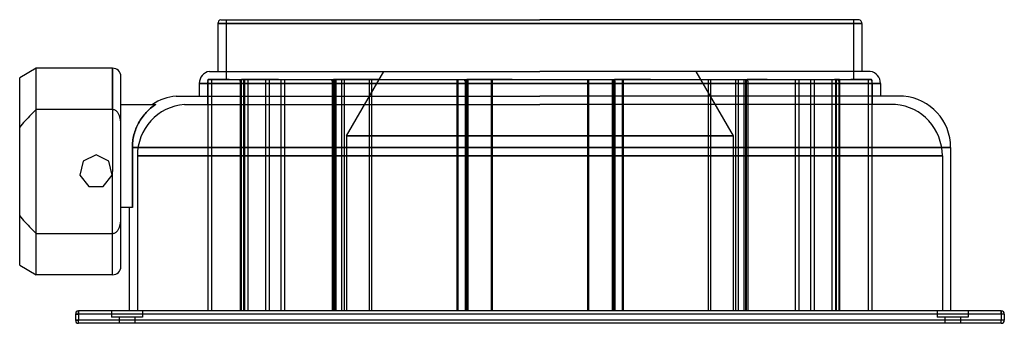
# Model space of a CAD drawing. Header units: millimetres. Extents: x -252 to 225, y -74 to 74.
import ezdxf

# ---------------------------------------------------------------- set-up
doc = ezdxf.new("R2010")
doc.units = ezdxf.units.MM
doc.layers.add('HIDDEN', color=7, linetype='Continuous')
doc.layers.add('THICK', color=7, linetype='Continuous')

msp = doc.modelspace()

# ---------------------------------------------------------------- linework, layer by layer
at = {"layer": 'HIDDEN'}
for p, q in [((0, 71.6), (-156, 71.6)), ((-152, 73.5), (-152, 44.5)), ((156, 71.6), (0, 71.6)), ((152, 73.5), (152, 44.5)), ((-244, 30), (-244, 50)), ((-207, 30), (-207, 50)), ((-93.6, 17.3), (-75.59, 48.5)), ((75.59, 48.5), (93.6, 17.3)), ((-160.89, 43.74), (-160.86, 43.88)), ((-160.86, 43.87), (-160.89, 43.74)), ((-160.89, 43.74), (-160.89, -67.5)), ((-160.86, 43.88), (-160.83, 44.01)), ((-160.83, 44), (-160.86, 43.87)), ((-160.83, 44.01), (-160.8, 44.14)), ((-160.8, 44.13), (-160.83, 44)), ((-160.8, 44.14), (-160.76, 44.26)), ((-160.77, 44.25), (-160.8, 44.13)), ((-160.73, 44.38), (-160.77, 44.25)), ((-160.76, 44.26), (-160.73, 44.38)), ((-160.69, 44.5), (-160.73, 44.38)), ((-160.73, 44.38), (-160.69, 44.5)), ((-160.69, 44.5), (-160.69, 44.5)), ((-160.69, 44.5), (-144.62, 44.5)), ((-159.11, 44.5), (-160.69, 44.5)), ((-159.11, 44.5), (-159.11, -67.5)), ((-151.26, 44.5), (-159.11, 44.5)), ((-150.59, 44.6), (-151.26, 44.6)), ((-151.26, 44.6), (-151.26, 44.5)), ((-150.59, 44.5), (-150.59, 44.6)), ((-150.59, 44.6), (-129.8, 44.6)), ((-150.59, 44.5), (-144.65, 44.5)), ((-145.15, 44.38), (-145.14, 44.5)), ((-145.15, 44.26), (-145.15, 44.38)), ((-145.15, 44.14), (-145.15, 44.26)), ((-145.15, 44.01), (-145.15, 44.14)), ((-145.15, 43.88), (-145.15, 44.01)), ((-145.15, 43.74), (-145.15, 43.88)), ((-145.12, 43.87), (-145.15, 43.74)), ((-145.15, 43.74), (-145.15, -67.5)), ((-145.09, 44), (-145.12, 43.87)), ((-145.06, 44.13), (-145.09, 44)), ((-145.02, 44.25), (-145.06, 44.13)), ((-144.97, 44.38), (-145.02, 44.25)), ((-144.93, 44.5), (-144.97, 44.38)), ((-144.76, 43.74), (-144.71, 43.88)), ((-144.74, 43.87), (-144.76, 43.74)), ((-144.76, 43.74), (-144.76, -67.5)), ((-144.72, 44), (-144.74, 43.87)), ((-144.7, 44.13), (-144.72, 44)), ((-144.71, 43.88), (-144.65, 44.01)), ((-144.68, 44.25), (-144.7, 44.13)), ((-144.65, 44.38), (-144.68, 44.25)), ((-144.65, 44.5), (-144.65, 44.6)), ((-144.62, 44.5), (-144.65, 44.38)), ((-144.65, 44.01), (-144.6, 44.14)), ((-143.55, 44.5), (-144.62, 44.5)), ((-144.6, 44.14), (-144.54, 44.26)), ((-144.54, 44.26), (-144.47, 44.38)), ((-144.47, 44.38), (-144.41, 44.5)), ((-144.41, 44.5), (-99.91, 44.5)), ((-143.55, 44.5), (-143.55, -67.5)), ((-129.8, 44.5), (-143.55, 44.5)), ((-143.4, 44.6), (-143.4, -67.5)), ((-143.16, 44.5), (-143.16, -67.5)), ((-142.77, 44.6), (-142.77, 44.5)), ((-141.41, 44.6), (-141.41, -67.5)), ((-132.93, 44.6), (-132.93, -67.5)), ((-131.11, 44.6), (-131.11, -67.5)), ((-126.7, 44.6), (-129.8, 44.6)), ((-129.8, 44.6), (-129.8, 44.5)), ((-126.7, 44.5), (-126.7, 44.6)), ((-126.7, 44.6), (-82.7, 44.6)), ((-125.48, 44.6), (-125.48, -67.5)), ((-123.7, 44.6), (-123.7, -67.5)), ((-110.06, 44.5), (-110.06, 44.6)), ((-105.99, 44.6), (-105.99, 44.5)), ((-100.82, 44.38), (-100.85, 44.5)), ((-100.79, 44.26), (-100.82, 44.38)), ((-100.75, 44.14), (-100.79, 44.26)), ((-100.72, 44.01), (-100.75, 44.14)), ((-100.7, 43.88), (-100.72, 44.01)), ((-100.67, 43.74), (-100.7, 43.88)), ((-100.64, 43.87), (-100.67, 43.74)), ((-100.67, 43.74), (-100.67, -67.5)), ((-100.61, 44), (-100.64, 43.87)), ((-100.58, 44.13), (-100.61, 44)), ((-100.54, 44.25), (-100.58, 44.13)), ((-100.5, 44.38), (-100.54, 44.25)), ((-100.46, 44.5), (-100.5, 44.38)), ((-99.96, 43.74), (-99.9, 43.88)), ((-99.95, 43.87), (-99.96, 43.74)), ((-99.96, 43.74), (-99.96, -67.5)), ((-99.94, 44.13), (-99.95, 44)), ((-99.95, 44), (-99.95, 43.87)), ((-99.93, 44.25), (-99.94, 44.13)), ((-99.92, 44.38), (-99.93, 44.25)), ((-99.91, 44.5), (-99.92, 44.38)), ((-99.56, 44.5), (-99.91, 44.5)), ((-99.9, 43.88), (-99.83, 44.01)), ((-99.83, 44.01), (-99.76, 44.14)), ((-99.76, 44.14), (-99.68, 44.26)), ((-99.68, 44.26), (-99.61, 44.38)), ((-99.61, 44.38), (-99.52, 44.5)), ((-99.56, 44.5), (-99.56, -67.5)), ((-82.63, 44.5), (-99.56, 44.5)), ((-99.52, 44.5), (-35.41, 44.5)), ((-98.85, 44.5), (-98.85, -67.5)), ((-96.12, 44.6), (-96.12, -67.5)), ((-94.84, 44.6), (-94.84, -67.5)), ((-82.7, 44.6), (-82.63, 44.6)), ((-82.7, 44.6), (-82.7, -67.5)), ((-77.72, 44.6), (-82.63, 44.6)), ((-82.63, 44.6), (-82.63, 44.5)), ((-81.49, 44.6), (-81.49, -67.5)), ((-77.72, 44.5), (-77.72, 44.6)), ((-77.72, 44.6), (-23.54, 44.6)), ((-53.67, 44.5), (-53.67, 44.6)), ((-48.23, 44.6), (-48.23, 44.5)), ((-40.28, 44.6), (-40.28, -67.5)), ((-39.79, 44.6), (-39.79, -67.5)), ((-36.52, 44.38), (-36.59, 44.5)), ((-36.46, 44.26), (-36.52, 44.38)), ((-36.4, 44.14), (-36.46, 44.26)), ((-36.35, 44.01), (-36.4, 44.14)), ((-36.29, 43.88), (-36.35, 44.01)), ((-36.24, 43.74), (-36.29, 43.88)), ((-36.22, 43.87), (-36.24, 43.74)), ((-36.24, 43.74), (-36.24, -67.5)), ((-36.2, 44), (-36.22, 43.87)), ((-36.18, 44.13), (-36.2, 44)), ((-36.16, 44.25), (-36.18, 44.13)), ((-36.13, 44.38), (-36.16, 44.25)), ((-36.1, 44.5), (-36.13, 44.38)), ((-35.85, 44.5), (-35.85, -67.5)), ((-35.41, 44.5), (-35.4, 44.38)), ((-19.09, 44.5), (-35.41, 44.5)), ((-35.4, 44.38), (-35.39, 44.25)), ((-35.39, 44.25), (-35.38, 44.13)), ((-35.38, 44.13), (-35.37, 44)), ((-35.37, 44), (-35.37, 43.87)), ((-35.37, 43.87), (-35.36, 43.74)), ((-35.36, 43.74), (-35.3, 43.88)), ((-35.36, 43.74), (-35.36, -67.5)), ((-35.3, 43.88), (-35.23, 44.01)), ((-35.23, 44.01), (-35.16, 44.14)), ((-35.16, 44.14), (-35.09, 44.26)), ((-35.09, 44.26), (-35.01, 44.38)), ((-35.01, 44.38), (-34.93, 44.5)), ((-34.96, 44.5), (-34.96, -67.5)), ((-34.93, 44.5), (36.1, 44.5)), ((-23.54, 44.6), (-23.54, -67.5)), ((-23.54, 44.6), (-23.14, 44.6)), ((-23.14, 44.6), (-23.14, -67.5)), ((-23.14, 44.6), (-19.09, 44.6)), ((-13.35, 44.6), (-19.09, 44.6)), ((-19.09, 44.6), (-19.09, 44.5)), ((-13.35, 44.5), (-13.35, 44.6)), ((-13.35, 44.6), (40.28, 44.6)), ((13.35, 44.5), (13.35, 44.6)), ((19.09, 44.6), (19.09, 44.5)), ((23.14, 44.6), (23.14, -67.5)), ((23.54, 44.6), (23.54, -67.5)), ((35.01, 44.38), (34.93, 44.5)), ((34.96, 44.5), (34.96, -67.5)), ((35.09, 44.26), (35.01, 44.38)), ((35.16, 44.14), (35.09, 44.26)), ((35.23, 44.01), (35.16, 44.14)), ((35.3, 43.88), (35.23, 44.01)), ((35.36, 43.74), (35.3, 43.88)), ((35.37, 43.87), (35.36, 43.74)), ((35.36, 43.74), (35.36, -67.5)), ((35.38, 44.12), (35.37, 44)), ((35.37, 44), (35.37, 43.87)), ((35.39, 44.25), (35.38, 44.12)), ((35.4, 44.38), (35.39, 44.25)), ((35.41, 44.5), (35.4, 44.38)), ((35.85, 44.5), (35.85, -67.5)), ((36.1, 44.5), (36.13, 44.38)), ((48.23, 44.5), (36.1, 44.5)), ((36.13, 44.38), (36.16, 44.25)), ((36.16, 44.25), (36.18, 44.13)), ((36.18, 44.13), (36.2, 44)), ((36.2, 44), (36.22, 43.87)), ((36.22, 43.87), (36.24, 43.74)), ((36.24, 43.74), (36.29, 43.88)), ((36.24, 43.74), (36.24, -67.5)), ((36.29, 43.88), (36.35, 44.01)), ((36.35, 44.01), (36.4, 44.14)), ((36.4, 44.14), (36.46, 44.26)), ((36.46, 44.26), (36.52, 44.38)), ((36.52, 44.38), (36.59, 44.5)), ((36.59, 44.5), (100.46, 44.5)), ((39.79, 44.6), (39.79, -67.5)), ((40.28, 44.6), (40.28, -67.5)), ((40.28, 44.6), (48.23, 44.6)), ((53.67, 44.6), (48.23, 44.6)), ((48.23, 44.6), (48.23, 44.5)), ((53.67, 44.5), (53.67, 44.6)), ((53.67, 44.6), (96.12, 44.6)), ((77.72, 44.5), (77.72, 44.6)), ((81.49, 44.6), (81.49, -67.5)), ((82.63, 44.6), (82.63, 44.5)), ((82.7, 44.6), (82.7, -67.5)), ((94.84, 44.6), (94.84, -67.5)), ((96.12, 44.6), (96.12, -67.5)), ((96.12, 44.6), (105.99, 44.6)), ((98.85, 44.5), (98.85, -67.5)), ((99.61, 44.38), (99.52, 44.5)), ((99.56, 44.5), (99.56, -67.5)), ((99.69, 44.26), (99.61, 44.38)), ((99.76, 44.13), (99.69, 44.26)), ((99.83, 44), (99.76, 44.13)), ((99.9, 43.87), (99.83, 44)), ((99.96, 43.74), (99.9, 43.87)), ((99.91, 44.5), (99.92, 44.38)), ((99.92, 44.38), (99.93, 44.25)), ((99.93, 44.25), (99.94, 44.12)), ((99.94, 44.12), (99.95, 44)), ((99.95, 44), (99.95, 43.87)), ((99.95, 43.87), (99.96, 43.74)), ((99.96, 43.74), (99.96, -67.5)), ((100.46, 44.5), (100.5, 44.38)), ((105.99, 44.5), (100.46, 44.5)), ((100.5, 44.38), (100.54, 44.25)), ((100.54, 44.25), (100.58, 44.12)), ((100.58, 44.12), (100.61, 44)), ((100.61, 44), (100.64, 43.87)), ((100.64, 43.87), (100.67, 43.74)), ((100.67, 43.74), (100.69, 43.87)), ((100.67, 43.74), (100.67, -67.5)), ((100.69, 43.87), (100.72, 44)), ((100.72, 44), (100.75, 44.13)), ((100.75, 44.13), (100.78, 44.26)), ((100.78, 44.26), (100.82, 44.38)), ((100.82, 44.38), (100.85, 44.5)), ((100.85, 44.5), (144.93, 44.5)), ((110.06, 44.6), (105.99, 44.6)), ((105.99, 44.6), (105.99, 44.5)), ((110.06, 44.5), (110.06, 44.6)), ((110.06, 44.6), (132.93, 44.6)), ((123.7, 44.6), (123.7, -67.5)), ((125.48, 44.6), (125.48, -67.5)), ((126.7, 44.5), (126.7, 44.6)), ((129.8, 44.6), (129.8, 44.5)), ((131.11, 44.6), (131.11, -67.5)), ((132.93, 44.6), (132.93, -67.5)), ((132.93, 44.6), (141.41, 44.6)), ((141.41, 44.6), (142.77, 44.6)), ((141.41, 44.6), (141.41, -67.5)), ((144.65, 44.6), (142.77, 44.6)), ((142.77, 44.6), (142.77, 44.5)), ((143.16, 44.5), (143.16, -67.5)), ((143.4, 44.6), (143.4, -67.5)), ((143.55, 44.5), (143.55, -67.5)), ((144.47, 44.38), (144.41, 44.5)), ((144.54, 44.26), (144.47, 44.38)), ((144.6, 44.14), (144.54, 44.26)), ((144.65, 44.01), (144.6, 44.14)), ((144.62, 44.5), (144.65, 44.38)), ((144.65, 44.5), (144.65, 44.6)), ((144.65, 44.6), (151.26, 44.6)), ((145.14, 44.5), (144.65, 44.5)), ((144.65, 44.38), (144.68, 44.25)), ((144.71, 43.88), (144.65, 44.01)), ((144.68, 44.25), (144.7, 44.13)), ((144.7, 44.13), (144.72, 44)), ((144.76, 43.74), (144.71, 43.88)), ((144.72, 44), (144.74, 43.87)), ((144.74, 43.87), (144.76, 43.74)), ((144.76, 43.74), (144.76, -67.5)), ((144.93, 44.5), (150.59, 44.5)), ((144.93, 44.5), (144.97, 44.38)), ((144.97, 44.38), (145.02, 44.25)), ((145.02, 44.25), (145.06, 44.13)), ((145.06, 44.13), (145.09, 44)), ((145.09, 44), (145.12, 43.87)), ((145.12, 43.87), (145.15, 43.74)), ((145.15, 44.38), (145.14, 44.5)), ((145.14, 44.5), (160.69, 44.5)), ((145.15, 44.26), (145.15, 44.38)), ((145.15, 44.14), (145.15, 44.26)), ((145.15, 44.01), (145.15, 44.14)), ((145.15, 43.88), (145.15, 44.01)), ((145.15, 43.74), (145.15, 43.88)), ((145.15, 43.74), (145.15, -67.5)), ((150.59, 44.5), (150.59, 44.6)), ((160.69, 44.5), (150.59, 44.5)), ((151.26, 44.6), (151.26, 44.5)), ((159.11, 44.5), (159.11, -67.5)), ((160.69, 44.5), (160.73, 44.38)), ((160.73, 44.38), (160.69, 44.5)), ((160.73, 44.38), (160.77, 44.25)), ((160.76, 44.26), (160.73, 44.38)), ((160.8, 44.13), (160.76, 44.26)), ((160.77, 44.25), (160.8, 44.12)), ((160.83, 44), (160.8, 44.13)), ((160.8, 44.12), (160.83, 44)), ((160.83, 44), (160.86, 43.87)), ((160.86, 43.87), (160.83, 44)), ((160.86, 43.87), (160.89, 43.74)), ((160.89, 43.74), (160.86, 43.87)), ((160.89, 43.74), (160.89, -67.5)), ((0, 42.6), (-165, 42.6)), ((0, 42.6), (-161, 42.6)), ((-161, 42.6), (0, 42.6)), ((-161, 42.6), (-161, 32.5)), ((165, 42.6), (0, 42.6)), ((161, 42.6), (0, 42.6)), ((0, 42.6), (161, 42.6)), ((161, 42.6), (161, 32.5)), ((-244.84, 29.18), (-245.66, 28.38)), ((-244, 30), (-244.84, 29.18)), ((-207, 30), (-244, 30)), ((-206.69, 29.98), (-207, 30)), ((-206.38, 29.92), (-206.69, 29.98)), ((-206.08, 29.82), (-206.38, 29.92)), ((-205.8, 29.69), (-206.08, 29.82)), ((-205.54, 29.54), (-205.8, 29.69)), ((-205.29, 29.35), (-205.54, 29.54)), ((-205.04, 29.14), (-205.29, 29.35)), ((-204.82, 28.91), (-205.04, 29.14)), ((-204.62, 28.67), (-204.82, 28.91)), ((-204.44, 28.43), (-204.62, 28.67)), ((-203, 32.5), (-203, 32.5)), ((-190.75, 28.54), (-190.24, 29.08)), ((-190.24, 29.08), (-189.71, 29.6)), ((-189.71, 29.6), (-189.16, 30.11)), ((-189.16, 30.11), (-188.58, 30.62)), ((-188.58, 30.62), (-187.98, 31.11)), ((-187.98, 31.11), (-187.35, 31.59)), ((-187.35, 31.59), (-186.71, 32.06)), ((-186.71, 32.06), (-186.05, 32.5)), ((-172.23, 32.5), (0, 32.5)), ((172.23, 32.5), (0, 32.5)), ((-249.4, 24.46), (-250.08, 23.69)), ((-248.69, 25.23), (-249.4, 24.46)), ((-247.97, 26), (-248.69, 25.23)), ((-247.22, 26.79), (-247.97, 26)), ((-246.45, 27.58), (-247.22, 26.79)), ((-245.66, 28.38), (-246.45, 27.58)), ((-204.27, 28.17), (-204.44, 28.43)), ((-204.11, 27.9), (-204.27, 28.17)), ((-203.97, 27.62), (-204.11, 27.9)), ((-203.83, 27.32), (-203.97, 27.62)), ((-203.71, 27.03), (-203.83, 27.32)), ((-203.6, 26.73), (-203.71, 27.03)), ((-203.51, 26.44), (-203.6, 26.73)), ((-203.42, 26.15), (-203.51, 26.44)), ((-203.35, 25.85), (-203.42, 26.15)), ((-203.28, 25.55), (-203.35, 25.85)), ((-203.22, 25.24), (-203.28, 25.55)), ((-203.16, 24.92), (-203.22, 25.24)), ((-203.12, 24.6), (-203.16, 24.92)), ((-203.08, 24.28), (-203.12, 24.6)), ((-203.05, 23.96), (-203.08, 24.28)), ((-203.03, 23.64), (-203.05, 23.96)), ((-194.41, 23.45), (-194.03, 24.13)), ((-194.03, 24.13), (-193.62, 24.81)), ((-193.62, 24.81), (-193.18, 25.48)), ((-193.18, 25.48), (-192.73, 26.13)), ((-192.73, 26.13), (-192.26, 26.77)), ((-192.26, 26.77), (-191.77, 27.38)), ((-191.77, 27.38), (-191.26, 27.97)), ((-191.26, 27.97), (-190.75, 28.54)), ((-251.38, 22.18), (-252, 21.43)), ((-250.74, 22.93), (-251.38, 22.18)), ((-250.08, 23.69), (-250.74, 22.93)), ((-203.01, 23.32), (-203.03, 23.64)), ((-203, 23.02), (-203.01, 23.32)), ((-203, 22.72), (-203, 23.02)), ((-196.44, 18.53), (-196.21, 19.27)), ((-196.21, 19.27), (-195.96, 20)), ((-195.96, 20), (-195.69, 20.71)), ((-195.69, 20.71), (-195.41, 21.39)), ((-195.41, 21.39), (-195.11, 22.07)), ((-195.11, 22.07), (-194.77, 22.76)), ((-194.77, 22.76), (-194.41, 23.45)), ((-197.32, 13.87), (-197.24, 14.65)), ((-197.24, 14.65), (-197.13, 15.43)), ((-197.13, 15.43), (-196.99, 16.22)), ((-196.99, 16.22), (-196.83, 17)), ((-196.83, 17), (-196.64, 17.77)), ((-196.64, 17.77), (-196.44, 18.53)), ((0, 17.3), (-93.6, 17.3)), ((-93.6, 17.3), (0, 17.3)), ((-93.6, 17.3), (-93.6, -67.5)), ((93.6, 17.3), (0, 17.3)), ((0, 17.3), (93.6, 17.3)), ((93.6, 17.3), (93.6, -67.5)), ((-197.42, 11.6), (-197.41, 12.34)), ((0, 11.6), (-197.42, 11.6)), ((-197.42, -17.5), (-197.42, 11.6)), ((-197.41, 12.34), (-197.38, 13.1)), ((-197.38, 13.1), (-197.32, 13.87)), ((199, 11.6), (0, 11.6)), ((-221.25, 4.99), (-222.8, -1.78)), ((-215, 8), (-221.25, 4.99)), ((-221.25, 4.99), (-221.25, 4.99)), ((-215, 8), (-215, 8)), ((-208.75, 4.99), (-215, 8)), ((-208.75, 4.99), (-208.75, 4.99)), ((-207.2, -1.78), (-208.75, 4.99)), ((0, 7.6), (-195, 7.6)), ((-195, 7.6), (0, 7.6)), ((-195, 7.6), (-195, -67.5)), ((195, 7.6), (0, 7.6)), ((0, 7.6), (195, 7.6)), ((195, 7.6), (195, -67.5)), ((-222.8, -1.78), (-218.47, -7.21)), ((-222.8, -1.78), (-222.8, -1.78)), ((-211.53, -7.21), (-207.2, -1.78)), ((-207.2, -1.78), (-207.2, -1.78)), ((-218.47, -7.21), (-211.53, -7.21)), ((-218.47, -7.21), (-218.47, -7.21)), ((-211.53, -7.21), (-211.53, -7.21)), ((-203, -17.5), (-203, -17.5)), ((-252, -21.43), (-251.38, -22.18)), ((-251.38, -22.18), (-250.74, -22.93)), ((-250.74, -22.93), (-250.08, -23.69)), ((-250.08, -23.69), (-249.4, -24.46)), ((-203.05, -23.96), (-203.03, -23.64)), ((-203.03, -23.64), (-203.01, -23.32)), ((-203.01, -23.32), (-203, -23.02)), ((-203, -23.02), (-203, -22.72)), ((-249.4, -24.46), (-248.69, -25.23)), ((-248.69, -25.23), (-247.97, -26)), ((-247.97, -26), (-247.22, -26.79)), ((-247.22, -26.79), (-246.45, -27.58)), ((-246.45, -27.58), (-245.66, -28.38)), ((-245.66, -28.38), (-244.84, -29.18)), ((-204.62, -28.67), (-204.44, -28.43)), ((-204.44, -28.43), (-204.27, -28.17)), ((-204.27, -28.17), (-204.11, -27.9)), ((-204.11, -27.9), (-203.97, -27.62)), ((-203.97, -27.62), (-203.83, -27.32)), ((-203.83, -27.32), (-203.71, -27.03)), ((-203.71, -27.03), (-203.6, -26.73)), ((-203.6, -26.73), (-203.51, -26.44)), ((-203.51, -26.44), (-203.42, -26.15)), ((-203.42, -26.15), (-203.35, -25.85)), ((-203.35, -25.85), (-203.28, -25.55)), ((-203.28, -25.55), (-203.22, -25.24)), ((-203.22, -25.24), (-203.16, -24.92)), ((-203.16, -24.92), (-203.12, -24.6)), ((-203.12, -24.6), (-203.08, -24.28)), ((-203.08, -24.28), (-203.05, -23.96)), ((-244.84, -29.18), (-244, -30)), ((-244, -50), (-244, -30)), ((-244, -30), (-207, -30)), ((-207, -30), (-206.69, -29.98)), ((-207, -50), (-207, -30)), ((-206.69, -29.98), (-206.38, -29.92)), ((-206.38, -29.92), (-206.08, -29.82)), ((-206.08, -29.82), (-205.8, -29.69)), ((-205.8, -29.69), (-205.54, -29.54)), ((-205.54, -29.54), (-205.29, -29.35)), ((-205.29, -29.35), (-205.04, -29.14)), ((-205.04, -29.14), (-204.82, -28.91)), ((-204.82, -28.91), (-204.62, -28.67)), ((-223.5, -69), (-225, -69)), ((-225, -69), (-225, -69)), ((-223.5, -69), (-223.5, -67.5)), ((-223.5, -67.5), (-223.5, -67.5)), ((-223.5, -69), (-223.5, -72)), ((223.5, -69), (-223.5, -69)), ((-207.5, -67.5), (-207.5, -70.5)), ((-207.5, -67.5), (-207.5, -70.5)), ((-200, -70.5), (-207.5, -70.5)), ((-203.75, -70.5), (-203.75, -73.5)), ((-203.75, -70.5), (-203.75, -73.5)), ((-192.5, -70.5), (-200, -70.5)), ((-196.25, -70.5), (-196.25, -73.5)), ((-196.25, -70.5), (-196.25, -73.5)), ((0, -67.5), (-195, -67.5)), ((-192.5, -67.5), (-192.5, -70.5)), ((-192.5, -67.5), (-192.5, -70.5)), ((195, -67.5), (0, -67.5)), ((192.5, -67.5), (192.5, -70.5)), ((192.5, -67.5), (192.5, -70.5)), ((200, -70.5), (192.5, -70.5)), ((196.25, -70.5), (196.25, -73.5)), ((196.25, -70.5), (196.25, -73.5)), ((207.5, -70.5), (200, -70.5)), ((203.75, -70.5), (203.75, -73.5)), ((203.75, -70.5), (203.75, -73.5)), ((207.5, -67.5), (207.5, -70.5)), ((207.5, -67.5), (207.5, -70.5)), ((223.5, -69), (223.5, -67.5)), ((223.5, -67.5), (223.5, -67.5)), ((225, -69), (223.5, -69)), ((223.5, -69), (223.5, -72)), ((225, -69), (225, -69)), ((-223.5, -72), (-225, -72)), ((-225, -72), (-225, -72)), ((-223.5, -73.5), (-223.5, -72)), ((223.5, -72), (-223.5, -72)), ((-223.5, -73.5), (-223.5, -73.5)), ((225, -72), (223.5, -72)), ((223.5, -73.5), (223.5, -72)), ((223.5, -73.5), (223.5, -73.5)), ((225, -72), (225, -72))]:
    msp.add_line(p, q, dxfattribs=at)
for centre, radius, start, end in [((-155, 42.6), 6, 161.5386, 180), ((155, 42.6), 6, 0, 18.4614), ((-170, 7.6), 25, 95.1264, 180), ((170, 7.6), 25, 0, 84.8736)]:
    msp.add_arc(centre, radius, start, end, dxfattribs=at)
at = {"layer": 'THICK'}
for p, q in [((-156, 71.6), (0, 71.6)), ((-156, 71.6), (-156, 48.5)), ((-154.62, 73.5), (0, 73.5)), ((154.62, 73.5), (0, 73.5)), ((0, 71.6), (156, 71.6)), ((156, 71.6), (156, 48.5)), ((-244, 50), (-252, 45.38)), ((-244, 0), (-244, 50)), ((-207, 50), (-244, 50)), ((-207, 50), (-207, 0)), ((-160.09, 48.5), (0, 48.5)), ((160.09, 48.5), (0, 48.5)), ((-252, 0), (-252, 45.38)), ((-203, -46), (-203, 46)), ((-165, 42.6), (0, 42.6)), ((-165, 42.6), (-165, 36.5)), ((0, 42.6), (165, 42.6)), ((165, 42.6), (165, 36.5)), ((-176.23, 36.5), (0, 36.5)), ((176.23, 36.5), (0, 36.5)), ((-203, 32.5), (-186.05, 32.5)), ((-190.24, 29.08), (-190.75, 28.54)), ((-189.71, 29.6), (-190.24, 29.08)), ((-189.16, 30.11), (-189.71, 29.6)), ((-188.58, 30.62), (-189.16, 30.11)), ((-187.98, 31.11), (-188.58, 30.62)), ((-187.35, 31.59), (-187.98, 31.11)), ((-186.71, 32.06), (-187.35, 31.59)), ((-186.05, 32.5), (-186.71, 32.06)), ((-194.03, 24.13), (-194.41, 23.45)), ((-193.62, 24.81), (-194.03, 24.13)), ((-193.18, 25.48), (-193.62, 24.81)), ((-192.73, 26.13), (-193.18, 25.48)), ((-192.26, 26.77), (-192.73, 26.13)), ((-191.77, 27.38), (-192.26, 26.77)), ((-191.26, 27.97), (-191.77, 27.38)), ((-190.75, 28.54), (-191.26, 27.97)), ((-196.21, 19.27), (-196.44, 18.53)), ((-195.96, 20), (-196.21, 19.27)), ((-195.69, 20.71), (-195.96, 20)), ((-195.41, 21.39), (-195.69, 20.71)), ((-195.11, 22.07), (-195.41, 21.39)), ((-194.77, 22.76), (-195.11, 22.07)), ((-194.41, 23.45), (-194.77, 22.76)), ((-197.24, 14.65), (-197.32, 13.87)), ((-197.13, 15.43), (-197.24, 14.65)), ((-196.99, 16.22), (-197.13, 15.43)), ((-196.83, 17), (-196.99, 16.22)), ((-196.64, 17.77), (-196.83, 17)), ((-196.44, 18.53), (-196.64, 17.77)), ((-197.41, 12.34), (-197.42, 11.6)), ((-197.42, 11.6), (-197.42, -17.5)), ((-197.42, 11.6), (0, 11.6)), ((-197.38, 13.1), (-197.41, 12.34)), ((-197.32, 13.87), (-197.38, 13.1)), ((0, 11.6), (199, 11.6)), ((199, 11.6), (199, -67.5)), ((-244, -50), (-244, 0)), ((-207, -50), (-207, 0)), ((-252, -45.38), (-252, 0)), ((-197.42, -17.5), (-203, -17.5)), ((-199, -17.5), (-199, -67.5)), ((-252, -45.38), (-244, -50)), ((-207, -50), (-244, -50)), ((-225, -69), (-223.5, -69)), ((-225, -69), (-225, -72)), ((-223.5, -67.5), (-223.5, -69)), ((223.5, -67.5), (-223.5, -67.5)), ((-223.5, -69), (-223.5, -72)), ((223.5, -69), (-223.5, -69)), ((223.5, -67.5), (223.5, -69)), ((223.5, -69), (223.5, -72)), ((225, -69), (223.5, -69)), ((225, -69), (225, -72)), ((-225, -72), (-223.5, -72)), ((-223.5, -73.5), (-223.5, -72)), ((223.5, -72), (-223.5, -72)), ((223.5, -73.5), (-223.5, -73.5)), ((223.5, -73.5), (223.5, -72)), ((225, -72), (223.5, -72))]:
    msp.add_line(p, q, dxfattribs=at)
for centre, radius, start, end in [((-154, 71.6), 2, 108.1948, 180), ((154, 71.6), 2, 359.9999, 71.8052), ((-207, 46), 4, 0, 90), ((-159, 42.6), 6, 100.4753, 180), ((159, 42.6), 6, 0, 79.5247), ((-174, 11.6), 25, 95.1264, 123.2799), ((174, 11.6), 25, 0, 84.8736), ((-207, -46), 4, 270, 0), ((-223.5, -69), 1.5, 90, 180), ((223.5, -69), 1.5, 0, 90), ((-223.5, -72), 1.5, 180, 270), ((223.5, -72), 1.5, 270, 0)]:
    msp.add_arc(centre, radius, start, end, dxfattribs=at)

doc.saveas('drawing.dxf')
